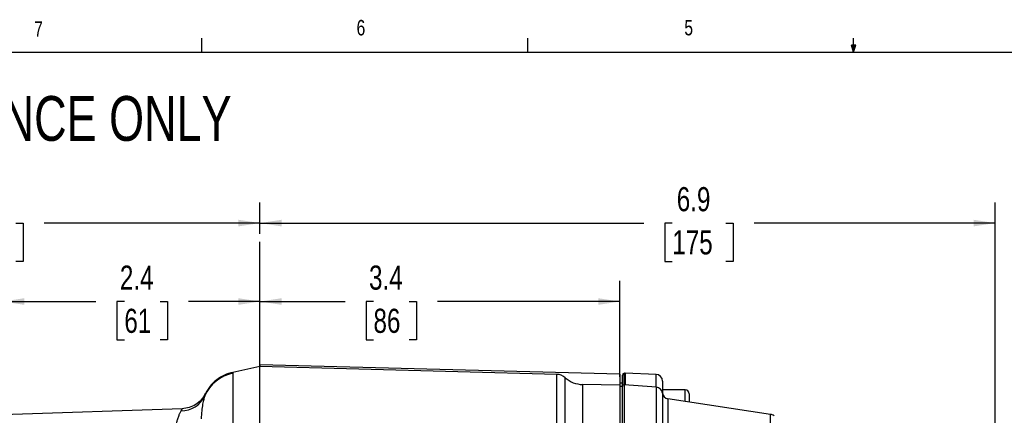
# Model space of a CAD drawing. Header units: inches. Extents: x 0.4 to 16.6, y 0.2 to 10.8.
# Tile 9 of 16: x 3.5 to 9.4, y 8.4 to 10.8. Entities that reach past the tile are written whole.
import ezdxf

# ---------------------------------------------------------------- set-up
doc = ezdxf.new("R2010")
doc.units = ezdxf.units.IN
doc.header["$MEASUREMENT"] = 0
doc.layers.add('BORDER', color=7, linetype='Continuous', lineweight=25)
doc.layers.add('SLD-0', color=7, linetype='Continuous', lineweight=25)
doc.styles.add('SLDTEXTSTYLE0', font='TXT', dxfattribs={"width": 0.75})
doc.dimstyles.new('SLDDIMSTYLE0', dxfattribs={"dimtxt": 0.145833, "dimasz": 0.13, "dimexe": 0, "dimexo": 0.0625, "dimgap": 0.036458, "dimtad": 0, "dimtih": 1, "dimtoh": 1, "dimdec": 1, "dimlfac": 1.55, "dimrnd": 1e-09, "dimzin": 12, "dimdsep": 46, "dimtxsty": 'SLDTEXTSTYLE0', "dimsah": 1, "dimcen": 0.09, "dimadec": 0, "dimazin": 3, "dimtfac": 1, "dimtdec": 1, "dimtofl": 0, "dimtmove": 0, "dimatfit": 3, "dimfxl": 0, "dimfrac": 2, "dimtolj": 1, "dimtzin": 12, "dimarcsym": 0})

# ---------------------------------------------------------------- blocks, each defined once
blk = doc.blocks.new('_D_4')
at = {"layer": 'SLD-0'}
for p, q in [((1.3411, 7.5857), (1.3411, 9.7331)), ((4.915, 9.544), (4.915, 9.7331)), ((1.3411, 9.6081), (2.9449, 9.6081)), ((3.1169, 9.6081), (3.0726, 9.6081)), ((3.0726, 9.6081), (3.0726, 9.3764)), ((3.4402, 9.6081), (3.4846, 9.6081)), ((3.4846, 9.6081), (3.4846, 9.3764)), ((4.915, 9.6081), (3.6122, 9.6081)), ((3.0726, 9.3764), (3.1169, 9.3764)), ((3.4846, 9.3764), (3.4402, 9.3764))]:
    blk.add_line(p, q, dxfattribs=at)
for points in [[(1.3411, 9.6081), (1.4711, 9.5881), (1.4711, 9.6281)], [(4.915, 9.6081), (4.785, 9.6281), (4.785, 9.5881)]]:
    blk.add_solid(points, dxfattribs=at)
at = {"layer": 'SLD-0', "char_height": 0.14583, "attachment_point": 1, "style": 'SLDTEXTSTYLE0'}
for s, insert in [('5.5', (3.1439, 9.8256)), ('141', (3.1169, 9.5644))]:
    blk.add_mtext(s, dxfattribs=dict(at, insert=insert))
blk = doc.blocks.new('_D_5')
at = {"layer": 'SLD-0'}
for p, q in [((3.3605, 8.4975), (3.3605, 9.2586)), ((3.3605, 9.1336), (3.9236, 9.1336)), ((4.0956, 9.1336), (4.0512, 9.1336)), ((4.0512, 9.1336), (4.0512, 8.9019)), ((4.3111, 9.1336), (4.3555, 9.1336)), ((4.3555, 9.1336), (4.3555, 8.9019)), ((4.915, 9.1336), (4.4831, 9.1336)), ((4.0512, 8.9019), (4.0956, 8.9019)), ((4.3555, 8.9019), (4.3111, 8.9019))]:
    blk.add_line(p, q, dxfattribs=at)
for points in [[(3.3605, 9.1336), (3.4905, 9.1136), (3.4905, 9.1536)], [(4.915, 9.1336), (4.785, 9.1536), (4.785, 9.1136)]]:
    blk.add_solid(points, dxfattribs=at)
at = {"layer": 'SLD-0', "char_height": 0.14583, "attachment_point": 1, "style": 'SLDTEXTSTYLE0'}
for s, insert in [('2.4', (4.0687, 9.3512)), ('61', (4.0956, 9.0899))]:
    blk.add_mtext(s, dxfattribs=dict(at, insert=insert))
blk = doc.blocks.new('_D_6')
at = {"layer": 'SLD-0'}
for p, q in [((7.0883, 8.6779), (7.0883, 9.2586)), ((4.915, 9.1336), (5.4286, 9.1336)), ((5.6006, 9.1336), (5.5563, 9.1336)), ((5.5563, 9.1336), (5.5563, 8.9019)), ((5.8161, 9.1336), (5.8605, 9.1336)), ((5.8605, 9.1336), (5.8605, 8.9019)), ((7.0883, 9.1336), (5.9882, 9.1336)), ((5.5563, 8.9019), (5.6006, 8.9019)), ((5.8605, 8.9019), (5.8161, 8.9019))]:
    blk.add_line(p, q, dxfattribs=at)
for points in [[(4.915, 9.1336), (5.045, 9.1136), (5.045, 9.1536)], [(7.0883, 9.1336), (6.9583, 9.1536), (6.9583, 9.1136)]]:
    blk.add_solid(points, dxfattribs=at)
at = {"layer": 'SLD-0', "char_height": 0.14583, "attachment_point": 1, "style": 'SLDTEXTSTYLE0'}
for s, insert in [('3.4', (5.5738, 9.3512)), ('86', (5.6006, 9.0899))]:
    blk.add_mtext(s, dxfattribs=dict(at, insert=insert))
blk = doc.blocks.new('_D_7')
at = {"layer": 'SLD-0'}
for p, q in [((4.915, 9.544), (4.915, 9.7331)), ((9.356, 8.1783), (9.356, 9.7331)), ((4.915, 9.6081), (7.2337, 9.6081)), ((7.4058, 9.6081), (7.3614, 9.6081)), ((7.3614, 9.6081), (7.3614, 9.3764)), ((7.729, 9.6081), (7.7734, 9.6081)), ((7.7734, 9.6081), (7.7734, 9.3764)), ((9.356, 9.6081), (7.9011, 9.6081)), ((7.3614, 9.3764), (7.4058, 9.3764)), ((7.7734, 9.3764), (7.729, 9.3764))]:
    blk.add_line(p, q, dxfattribs=at)
for points in [[(4.915, 9.6081), (5.045, 9.5881), (5.045, 9.6281)], [(9.356, 9.6081), (9.226, 9.6281), (9.226, 9.5881)]]:
    blk.add_solid(points, dxfattribs=at)
at = {"layer": 'SLD-0', "char_height": 0.14583, "attachment_point": 1, "style": 'SLDTEXTSTYLE0'}
for s, insert in [('6.9', (7.4328, 9.8256)), ('175', (7.4058, 9.5644))]:
    blk.add_mtext(s, dxfattribs=dict(at, insert=insert))

msp = doc.modelspace()

# ---------------------------------------------------------------- linework, layer by layer
at = {"color": 7, "linetype": 'Continuous', "lineweight": 25}
for p, q in [((7.0883, 8.6945), (4.915, 8.7516)), ((4.915, 8.7516), (4.915, 8.74)), ((4.915, 8.74), (4.7509, 8.7051)), ((4.7518, 8.7006), (4.7518, 6.0396)), ((6.7075, 8.6931), (4.915, 8.74)), ((4.915, 8.1027), (4.915, 8.74)), ((7.0883, 8.6945), (7.0883, 8.6279)), ((7.1044, 8.6196), (7.1044, 8.6891)), ((7.3077, 8.693), (7.1206, 8.6995)), ((7.0883, 8.6279), (6.8635, 8.6318)), ((7.1044, 8.6406), (7.0883, 8.6406)), ((7.0883, 8.6279), (7.0883, 8.0203)), ((7.3097, 8.6151), (7.1152, 8.6296)), ((7.3466, 8.6527), (7.3466, 8.5806)), ((7.1044, 8.6206), (7.0883, 8.6206)), ((7.1044, 7.9954), (7.1044, 8.6206)), ((7.4831, 8.6002), (7.3466, 8.6002)), ((7.5076, 8.5757), (7.5076, 8.5253)), ((7.9985, 8.4508), (7.3795, 8.5447)), ((4.4451, 8.4854), (3.3605, 8.4475))]:
    msp.add_line(p, q, dxfattribs=at)
at = {"color": 8, "linetype": 'Continuous', "lineweight": 25}
for p, q in [((6.7075, 8.0524), (6.7075, 8.6931)), ((7.1129, 8.6991), (7.1129, 8.6295)), ((7.1206, 8.6995), (7.1206, 8.6292)), ((7.3077, 8.6152), (7.3077, 8.693)), ((6.759, 8.0536), (6.759, 8.6726)), ((6.8635, 8.6318), (6.8635, 8.0263)), ((7.1152, 8.6296), (7.1152, 8.0247)), ((7.3097, 8.0133), (7.3097, 8.6151)), ((7.3468, 8.579), (7.3468, 7.9892)), ((7.4831, 8.529), (7.4831, 8.6002)), ((7.3795, 8.5447), (7.3795, 7.9065)), ((7.9985, 7.7421), (7.9985, 8.4508))]:
    msp.add_line(p, q, dxfattribs=at)
at = {"color": 7, "linetype": 'Continuous', "lineweight": 25}
for centre, radius, start, end in [((4.8019, 8.464), 0.2418, 101.94334, 156.03392), ((6.7054, 8.6124), 0.0806, 48.29189, 88.5), ((7.1145, 8.6891), 0.0101, 98.9712, 180), ((7.1192, 8.6592), 0.0403, 88, 98.9712), ((7.3063, 8.6527), 0.0403, 0, 88), ((6.8663, 8.793), 0.1613, 228.29189, 269), ((7.1145, 8.6196), 0.0101, 85.72957, 180), ((7.3067, 8.5749), 0.0403, 5.8604, 85.72957), ((7.3853, 8.5829), 0.0387, 185.8604, 261.3794), ((7.4831, 8.5757), 0.0245, 0, 90), ((4.4406, 8.628), 0.155, 269.43543, 334.87532), ((7.9888, 8.387), 0.0645, 60.10842, 81.3794)]:
    msp.add_arc(centre, radius, start, end, dxfattribs=at)
for points, knots in [([(4.7509, 8.7051), (4.734, 8.7004), (4.6994, 8.6907), (4.6525, 8.6617), (4.6115, 8.623), (4.5929, 8.5904), (4.5836, 8.5741)], [0, 0, 0, 0, 0.238882, 0.489265, 0.745224, 1, 1, 1, 1]), ([(4.5842, 8.5753), (4.5769, 8.563), (4.5621, 8.538), (4.528, 8.5096), (4.4882, 8.4902), (4.4593, 8.487), (4.4451, 8.4854)], [0, 0, 0, 0, 0.2454018, 0.5, 0.7545982, 1, 1, 1, 1]), ([(4.5809, 8.5622), (4.5791, 8.5561), (4.5755, 8.5438), (4.5686, 8.5131), (4.5621, 8.4745), (4.5608, 8.4406), (4.5602, 8.4236)], [0, 0, 0, 0, 0.250494, 0.500256, 0.750402, 1, 1, 1, 1]), ([(4.4045, 8.3429), (4.4054, 8.358), (4.4066, 8.38), (4.4126, 8.4058), (4.4184, 8.426), (4.4257, 8.4453), (4.4332, 8.4619), (4.4371, 8.4694), (4.4391, 8.473)], [0, 0, 0, 0, 0.249098, 0.363686, 0.499344, 0.678087, 0.84171, 1, 1, 1, 1])]:
    msp.add_open_spline(points, degree=3, knots=knots, dxfattribs=at)
at = {"color": 8, "linetype": 'Continuous', "lineweight": 25}
for points, knots in [([(4.7509, 8.7051), (4.751, 8.7049), (4.7513, 8.7046), (4.7517, 8.7019), (4.7518, 8.7006)], [0, 0, 0, 0, 0.499701, 1, 1, 1, 1]), ([(4.5842, 8.5753), (4.5842, 8.5753), (4.5853, 8.5797), (4.5831, 8.5709), (4.5809, 8.5622)], [0, 0, 0, 0, 0.001846, 1, 1, 1, 1]), ([(4.4391, 8.473), (4.4431, 8.4812), (4.4471, 8.4895), (4.4451, 8.4854), (4.4451, 8.4853)], [0, 0, 0, 0, 0.997923, 1, 1, 1, 1])]:
    msp.add_open_spline(points, degree=3, knots=knots, dxfattribs=at)
at = {"layer": 'BORDER'}
for p, q in [((4.5635, 10.6421), (4.5635, 10.7269)), ((6.5323, 10.6421), (6.5323, 10.7269)), ((8.501, 10.6421), (8.501, 10.7269)), ((8.501, 10.6421), (8.4878, 10.684)), ((8.5136, 10.684), (8.4878, 10.684)), ((8.494, 10.684), (8.501, 10.6421)), ((8.501, 10.6421), (8.5136, 10.684)), ((8.5059, 10.684), (8.501, 10.6421)), ((0.6263, 10.6421), (16.3763, 10.6421))]:
    msp.add_line(p, q, dxfattribs=at)
at = {"layer": 'SLD-0'}
msp.add_line((4.915, 3.3929), (4.915, 9.494), dxfattribs=at)

# ---------------------------------------------------------------- texts
at = {"color": 7, "linetype": 'Continuous', "lineweight": 0, "char_height": 0.0937, "attachment_point": 1, "style": 'SLDTEXTSTYLE0'}
for s, insert in [('7', (3.551, 10.8287)), ('6', (5.4987, 10.8367)), ('5', (7.4787, 10.8373))]:
    msp.add_mtext(s, dxfattribs=dict(at, insert=insert))
at = {"layer": 'SLD-0', "insert": (0.6985, 10.3763), "char_height": 0.270833, "attachment_point": 1, "style": 'SLDTEXTSTYLE0'}
msp.add_mtext('NOTE: FOR REFERENCE ONLY', dxfattribs=at)

# ---------------------------------------------------------------- dimensions: what is measured, and where the dimension line sits
at = {"layer": 'SLD-0'}
for base, p1, p2, picture, middle in [((1.3411, 9.6081), (4.915, 9.494), (1.3411, 7.5357), '_D_4', (3.2786, 9.6081)), ((4.915, 9.1336), (3.3605, 8.4475), (4.915, 9.494), '_D_5', (4.2033, 9.1336))]:
    dim = msp.add_linear_dim(base=base, p1=p1, p2=p2, dimstyle='SLDDIMSTYLE0', dxfattribs=at)
    dim.commit()
    dim.dimension.update_dxf_attribs({"geometry": picture, "text_midpoint": middle, "dimtype": 160})
for base, p1, picture, middle in [((4.915, 9.6081), (9.356, 8.1283), '_D_7', (7.5674, 9.6081)), ((4.915, 9.1336), (7.0883, 8.6279), '_D_6', (5.7084, 9.1336))]:
    dim = msp.add_linear_dim(base=base, p1=p1, p2=(4.915, 9.494), angle=0, dimstyle='SLDDIMSTYLE0', dxfattribs=at)
    dim.commit()
    dim.dimension.update_dxf_attribs({"geometry": picture, "text_midpoint": middle, "dimtype": 160})

doc.saveas('drawing.dxf')
